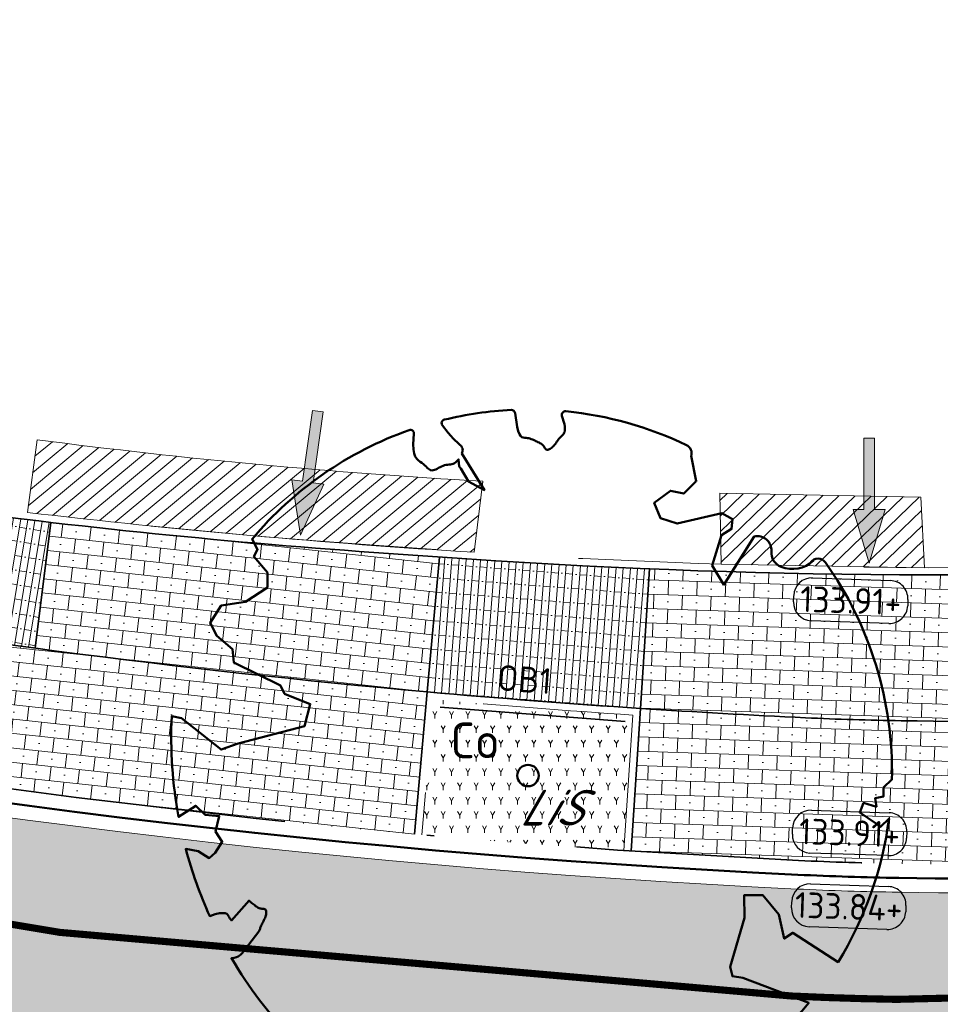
# Model space of a CAD drawing. Header units: metres. Extents: x 191748 to 192615, y 309710 to 310028.
# Tile 49 of 76: x 192129 to 192142, y 309808 to 309822. Entities that reach past the tile are written whole.
import ezdxf
from ezdxf.enums import TextEntityAlignment as Align

# ---------------------------------------------------------------- set-up
doc = ezdxf.new("R2010")
doc.units = ezdxf.units.M
for name, pattern in [('VH-GELEIDEBAND_50X200', [8, 4, -2, 0, -2]), ('VH-OPSLUITBAND-SO', [10, 4, -2, 2, -2]), ('VH-OPSLUITBAND_100X200', [16, 8, -2, 4, -2]), ('VW-1-1_STREEP', [2, 1, -1]), ('VW-11_STREEP', [2, 1, -1])]:
    doc.linetypes.add(name, pattern=pattern)
for name, color, linetype, lineweight, true_color in [('N-WE-GR-BEPLANTING_BODEMBEDEKKERS-A', 7, 'Continuous', 9, 0x478e2f), ('N-WE-GR-BEPLANTING_BODEMBEDEKKERS-T', 7, 'Continuous', 9, 0x224517), ('N-WE-GR-BOOM-T', 7, 'Continuous', 50, 0x224517), ('N-WE-VH-GESLOTENVERHARDING_ASFALT_COATING_ROOD-A', 7, 'Continuous', 9, 0xf2beba), ('N-WE-VW-MARKERING_LANGS_STREEP_11-G', 7, 'VW-11_STREEP', 13, 0xf7f7f7)]:
    doc.layers.add(name, color=color, linetype=linetype, lineweight=lineweight, true_color=true_color)
for name, color, linetype, lineweight in [('N-WE-GR-BOOM-S', 94, 'Continuous', 50), ('N-WE-GR-DOORWORTELBARE RUIMTE-G', 80, 'Continuous', 35), ('N-WE-VH-HERSTRATEN-A', 252, 'Continuous', 9), ('N-WE-VH-HERSTRATEN-G', 8, 'Continuous', 9), ('N-WE-VH-KANTLAAG 2 STREKS-G', 170, 'Continuous', 18), ('N-WE-VH-KANTOPSLUITING_GELEIDEBAND_70 200 VOORKANT-G', 2, 'Continuous', 50), ('N-WE-VH-KANTOPSLUITING_GELEIDEBAND_70 200-G', 6, 'VH-GELEIDEBAND_50X200', 35), ('N-WE-VH-KANTOPSLUITING_OPSLUITBAND_80X200 VOORKANT-G', 1, 'Continuous', 35), ('N-WE-VH-KANTOPSLUITING_OPSLUITBAND_80X200-G', 5, 'VH-OPSLUITBAND-SO', 18), ('N-WE-VH-KANTOPSLUITING_TEKST-T', 7, 'VH-OPSLUITBAND_100X200', 35), ('N-WE-VH-KANTVERHARDING-G', 5, 'Continuous', 35), ('N-WE-VH-OPENVERHARDING_STRAATBAKSTEEN_ROOD-A', 13, 'Continuous', 9), ('N-WE-VH-VERHARDING_ASFALT-A', 253, 'Continuous', 9), ('X-XX-AL-AANPIJLING_INRIT-S', 6, 'Continuous', 5), ('X-XX-AL-HOOGTELABEL-S', 7, 'Continuous', 25)]:
    doc.layers.add(name, color=color, linetype=linetype, lineweight=lineweight)
doc.styles.add('NLCS-ISO', font='NLCS-ISO.ttf')
doc.styles.add('NLCS-ISO-M200-T25', font='NLCS-ISO.ttf', dxfattribs={"height": 0.5})
pattern_1 = [(353.8720362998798, (192130.1888704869, 309812.9033419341), (0.02134987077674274, 0.1988571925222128), []), (83.87203629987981, (192130.5865848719, 309812.8606421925), (-0.3977143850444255, 0.04269974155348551), [0.2, -0.2]), (83.87203629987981, (192130.4090775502, 309813.0808492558), (-0.3977143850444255, 0.04269974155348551), [0.2, -0.2]), (353.8720362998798, (192130.3984026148, 309812.9814206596), (0.04269974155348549, 0.3977143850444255), [0, -0.4, 0, 0, 0]), (353.8720362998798, (192130.6186096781, 309813.1589279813), (0.04269974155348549, 0.3977143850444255), [0, -0.4, 0, 0, 0])]
pattern_2 = [(358.1007474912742, (192137.5425162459, 309810.1930210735), (0.006628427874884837, 0.1998901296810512), []), (88.10074749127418, (192137.9422965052, 309810.1797642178), (-0.3997802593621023, 0.0132568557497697), [0.2, -0.2]), (88.10074749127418, (192137.7490348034, 309810.3862827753), (-0.3997802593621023, 0.0132568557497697), [0.2, -0.2]), (358.1007474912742, (192137.7457205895, 309810.2863377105), (0.01325685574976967, 0.3997802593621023), [0, -0.4, 0, 0, 0]), (358.1007474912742, (192137.9522391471, 309810.4795994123), (0.01325685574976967, 0.3997802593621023), [0, -0.4, 0, 0, 0])]

# ---------------------------------------------------------------- blocks, each defined once
blk = doc.blocks.new('INRIT')
at = {"layer": 'X-XX-AL-AANPIJLING_INRIT-S'}
blk.add_hatch(color=254, dxfattribs=at).paths.add_polyline_path([(-1.75, 0.07499999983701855), (-1.750000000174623, -0.07499999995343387), (-0.75, -0.07500000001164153), (-0.75, -0.2250000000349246), (0, 0), (-0.75, 0.2250000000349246), (-0.75, 0.07500000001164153)])
at = {"layer": 'X-XX-AL-AANPIJLING_INRIT-S', "flags": 128}
blk.add_lwpolyline([(-1.75, 0.07499999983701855), (-1.750000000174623, -0.07499999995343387), (-0.75, -0.07500000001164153), (-0.75, -0.2250000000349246), (0, 0), (-0.75, 0.2250000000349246), (-0.75, 0.07500000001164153)], close=True, dxfattribs=at)
blk = doc.blocks.new('SGR-BOOM_05')
blk.add_lwpolyline([(0.4325246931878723, 4.711883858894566), (0.4412366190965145, 4.722067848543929), (0.4495406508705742, 4.730963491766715), (0.457499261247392, 4.738955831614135), (0.4651749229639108, 4.746429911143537), (0.4726301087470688, 4.753770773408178), (0.4799272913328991, 4.761363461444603), (0.4871289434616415, 4.769593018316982), (0.4942975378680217, 4.778844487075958), (0.5013792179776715, 4.78953650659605), (0.507854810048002, 4.802222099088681), (0.5130888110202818, 4.817487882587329), (0.5164457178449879, 4.835920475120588), (0.5172900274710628, 4.858106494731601), (0.5149862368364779, 4.884632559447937), (0.5088988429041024, 4.916085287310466), (0.4752610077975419, 5.034436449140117, -0.5293802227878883), (0.5290991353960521, 5.098767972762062, -0.08713876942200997), (2.218306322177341, 4.624671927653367, -0.3723405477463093), (2.284485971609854, 4.472597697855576), (2.353810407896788, 4.119139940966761), (2.180208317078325, 3.946086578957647), (1.99206671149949, 3.985480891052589), (1.766984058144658, 3.816663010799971), (1.853127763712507, 3.602310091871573), (2.086202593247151, 3.527331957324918), (2.711896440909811, 3.67116193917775), (2.864476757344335, 3.58686285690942), (2.849520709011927, 3.452573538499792), (2.706793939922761, 3.364669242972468), (2.577044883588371, 2.941253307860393), (2.743005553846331, 2.669806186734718), (3.167776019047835, 3.346672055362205, -0.5046405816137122), (3.406018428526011, 3.139734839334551, 0.3319483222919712), (3.543642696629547, 2.921146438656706, 0.282007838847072), (3.99290985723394, 3.003759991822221), (3.956968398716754, 2.985163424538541, -0.5121558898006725), (4.162740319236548, 2.983535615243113, -0.1607604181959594), (5.094490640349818, -0.05607239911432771), (4.977332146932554, -0.1690536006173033), (4.976312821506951, -0.2938416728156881), (4.8618704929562, -0.3148519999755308), (4.876229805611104, -0.4378637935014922), (4.698090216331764, -0.3805204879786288), (4.644143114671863, -0.5192137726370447), (4.863809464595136, -0.6652633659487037), (4.932503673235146, -0.7196641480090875), (5.053640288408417, -0.5992007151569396, -0.1063709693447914), (4.340554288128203, -2.610345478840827), (3.70529781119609, -2.2009414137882), (3.587571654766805, -2.281876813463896), (3.512459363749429, -1.944794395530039), (3.286149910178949, -1.67334727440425), (3.023546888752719, -1.675915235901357), (3.029665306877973, -1.990035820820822), (2.830389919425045, -2.677651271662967), (2.860626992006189, -2.808775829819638), (3.005150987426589, -2.829446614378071), (3.929857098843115, -3.182947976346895, -0.2362982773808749), (-0.2250862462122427, -5.013472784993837, 0.1596250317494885), (-0.3470448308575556, -4.770134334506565, 0.3508021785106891), (-0.3148115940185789, -4.527846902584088, -0.5046405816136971), (-0.6000098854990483, -4.392775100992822), (-0.530619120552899, -4.170222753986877), (-0.6474450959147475, -3.962362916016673), (-0.8016343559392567, -3.977834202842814), (-0.8248145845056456, -4.14384857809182), (-0.941790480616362, -4.211479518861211), (-1.080272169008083, -4.105602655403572), (-1.199847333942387, -3.474824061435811), (-1.291065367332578, -3.383747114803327), (-1.521968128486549, -3.390946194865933), (-1.586173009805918, -3.664879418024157), (-1.680264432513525, -3.694423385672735), (-1.769024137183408, -3.922911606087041), (-2.003269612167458, -3.79763926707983, 0.7335825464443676), (-1.917708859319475, -3.972704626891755, -0.8616245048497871), (-1.870123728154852, -4.127626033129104, 0.2799778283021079), (-2.04306959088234, -4.392508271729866), (-2.03586990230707, -4.402599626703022, -0.8270561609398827), (-2.207893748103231, -4.582742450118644, -0.1167741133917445), (-4.152188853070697, -2.556267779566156), (-4.114413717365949, -2.549202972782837), (-4.083543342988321, -2.540638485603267), (-4.058769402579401, -2.530881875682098), (-4.039283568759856, -2.520240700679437), (-4.02427751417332, -2.509022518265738), (-4.012942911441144, -2.497534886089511), (-4.004471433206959, -2.486085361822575), (-3.767567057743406, -2.183934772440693), (-3.762478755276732, -2.173394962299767), (-3.758320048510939, -2.163280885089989), (-3.754774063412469, -2.153365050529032), (-3.751523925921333, -2.143419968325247), (-3.748252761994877, -2.133218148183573), (-3.744643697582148, -2.12253209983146), (-3.740379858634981, -2.111134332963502), (-3.735144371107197, -2.09879735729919), (-3.7287288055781, -2.085363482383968), (-3.721358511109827, -2.070954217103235), (-3.713367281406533, -2.055760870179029), (-3.705088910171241, -2.03997475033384), (-3.696857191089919, -2.02378716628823), (-3.689005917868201, -2.007389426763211), (-3.681868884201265, -1.990972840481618), (-3.675779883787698, -1.974728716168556), (-3.671016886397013, -1.958854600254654), (-3.667634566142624, -1.943572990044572), (-3.665631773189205, -1.929112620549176), (-3.665007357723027, -1.915702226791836), (-3.665760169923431, -1.903570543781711), (-3.66788905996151, -1.892946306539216), (-3.671392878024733, -1.884058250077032), (-3.676270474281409, -1.877135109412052), (-3.682496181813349, -1.87228834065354), (-3.689946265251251, -1.869160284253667), (-3.698472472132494, -1.867276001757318), (-3.707926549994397, -1.86616055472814), (-3.718160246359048, -1.865339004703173), (-3.72902530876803, -1.864336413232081), (-3.740373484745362, -1.86267784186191), (-3.752056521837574, -1.859888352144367), (-3.763951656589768, -1.855601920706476), (-3.776038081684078, -1.849888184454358), (-3.788320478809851, -1.842925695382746), (-3.800803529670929, -1.834893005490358), (-3.813491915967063, -1.8259686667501), (-3.826390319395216, -1.816331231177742), (-3.839503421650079, -1.806159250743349), (-3.852835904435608, -1.795631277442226), (-3.866362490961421, -1.784873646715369), (-3.879938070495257, -1.773803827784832), (-3.893387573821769, -1.76228707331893), (-3.906535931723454, -1.750188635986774), (-4.149695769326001, -2.02842049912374), (-4.161716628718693, -2.014754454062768), (-4.172911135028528, -2.000102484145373), (-4.183104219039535, -1.984329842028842), (-4.192608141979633, -1.967625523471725), (-4.203684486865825, -1.951473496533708), (-4.219082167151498, -1.937681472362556), (-4.241550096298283, -1.928057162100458), (-4.273837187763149, -1.924408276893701), (-4.318692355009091, -1.928542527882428), (-4.378864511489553, -1.942267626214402), (-4.457102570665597, -1.96739128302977, -0.04099741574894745), (-4.791147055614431, -1.027236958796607), (-4.617442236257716, -1.057135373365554), (-4.462688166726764, -1.156360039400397), (-4.380222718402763, -1.081691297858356), (-4.281020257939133, -0.9269601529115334), (-4.376017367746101, -0.7817417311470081), (-4.322820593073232, -0.567248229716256), (-4.520005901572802, -0.551067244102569), (-4.652051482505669, -0.4231675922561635), (-4.89199676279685, -0.5800962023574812, -0.05814040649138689), (-4.988069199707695, 0.8291727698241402), (-4.851792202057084, 0.8021379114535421), (-4.298456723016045, 0.3639367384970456), (-4.059571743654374, 0.4468333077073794), (-3.128243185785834, 0.6926248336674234), (-3.048903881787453, 1.000164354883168), (-3.408870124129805, 1.143500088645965), (-3.464013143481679, 1.261371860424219), (-4.121257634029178, 1.583987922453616), (-4.135853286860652, 1.768685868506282), (-4.357977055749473, 1.956958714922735), (-4.448296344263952, 2.139788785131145), (-4.296559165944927, 2.378269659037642), (-3.957550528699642, 2.431343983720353), (-3.649608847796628, 2.632691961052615), (-3.646147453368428, 2.840191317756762), (-3.838176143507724, 3.066466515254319), (-3.787176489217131, 3.162116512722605), (-3.863200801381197, 3.31009734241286, -0.1342797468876), (-1.664191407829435, 4.834836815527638, -0.5417265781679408), (-1.596738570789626, 4.783170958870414), (-1.607648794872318, 4.639467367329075), (-1.605334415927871, 4.564777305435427), (-1.595180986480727, 4.507652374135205), (-1.578905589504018, 4.464963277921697), (-1.558225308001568, 4.433580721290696), (-1.534857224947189, 4.41037540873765), (-1.510518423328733, 4.392218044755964), (-1.486925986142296, 4.375979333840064), (-1.465438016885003, 4.359178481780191), (-1.44597670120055, 4.341928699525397), (-1.428105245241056, 4.324991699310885), (-1.411386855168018, 4.3091291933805), (-1.395384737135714, 4.295102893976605), (-1.379662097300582, 4.283674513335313), (-1.3637821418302, 4.275605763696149), (-1.347308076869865, 4.271658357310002), (-1.329896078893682, 4.272312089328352), (-1.3115742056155, 4.276919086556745), (-1.292463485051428, 4.284549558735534), (-1.272684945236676, 4.294273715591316), (-1.25235961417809, 4.305161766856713), (-1.231608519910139, 4.316283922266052), (-1.210552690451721, 4.326710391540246), (-1.189313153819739, 4.335511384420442), (-1.168017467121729, 4.342023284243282), (-1.146819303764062, 4.346647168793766), (-1.125878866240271, 4.350050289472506), (-1.105356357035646, 4.352899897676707), (-1.085411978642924, 4.355863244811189), (-1.066205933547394, 4.359607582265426), (-1.047898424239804, 4.364800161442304), (-1.030649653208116, 4.372108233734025), (-1.014588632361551, 4.38201337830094), (-0.9997196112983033, 4.394254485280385), (-0.9860156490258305, 4.40838477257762), (-0.9734498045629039, 4.423957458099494), (-0.9628477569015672, 4.324096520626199), (-0.940279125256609, 4.298315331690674), (-0.8338833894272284, 4.117847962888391), (-0.6106941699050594, 3.995871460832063), (-0.9268198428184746, 4.507921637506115), (-0.9210099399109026, 4.523481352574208), (-0.9169947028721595, 4.538581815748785), (-0.9151697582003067, 4.553389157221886), (-0.9159307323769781, 4.56806950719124), (-0.9196732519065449, 4.58278899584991), (-0.9267929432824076, 4.59771375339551), (-0.9376854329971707, 4.613009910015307), (-0.9526429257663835, 4.628990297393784), (-0.9715439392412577, 4.64655455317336), (-0.9941635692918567, 4.666749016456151), (-1.020276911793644, 4.690620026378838), (-1.049659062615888, 4.719213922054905), (-1.082085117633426, 4.753577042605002), (-1.117330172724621, 4.794755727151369), (-1.199269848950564, 4.900951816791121, -0.5431042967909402), (-1.17106461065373, 4.981224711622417, -0.04676559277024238), (-0.234242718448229, 5.117425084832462, -0.3851675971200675), (-0.1815216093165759, 5.074406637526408), (-0.1522898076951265, 4.88240583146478), (-0.1377666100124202, 4.822421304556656), (-0.1214819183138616, 4.780422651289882), (-0.1038292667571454, 4.753143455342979), (-0.08520218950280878, 4.737317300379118), (-0.06599422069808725, 4.729677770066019), (-0.04659889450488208, 4.72695844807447), (-0.02740974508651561, 4.725892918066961), (-0.008747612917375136, 4.723795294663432), (0.009357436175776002, 4.720301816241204), (0.02694803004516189, 4.715629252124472), (0.04406679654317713, 4.709994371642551), (0.06075636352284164, 4.703613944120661), (0.07705935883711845, 4.696704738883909), (0.09301841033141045, 4.68948352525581), (0.1086761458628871, 4.682167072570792), (0.1240417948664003, 4.674922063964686), (0.138990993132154, 4.66771483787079), (0.1533659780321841, 4.660461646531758), (0.1670089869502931, 4.653078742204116), (0.1797622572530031, 4.645482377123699), (0.1914680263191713, 4.637588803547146), (0.2019685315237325, 4.629314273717), (0.211106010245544, 4.620575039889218), (0.2188088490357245, 4.611358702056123), (0.2253500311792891, 4.601938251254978), (0.2310886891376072, 4.59265802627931), (0.236383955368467, 4.583862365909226), (0.2415949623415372, 4.575895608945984), (0.2470808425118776, 4.56910209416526), (0.2532007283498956, 4.563826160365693), (0.2603137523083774, 4.560412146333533), (0.2686849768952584, 4.559130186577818), (0.2782031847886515, 4.55995359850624), (0.2886630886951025, 4.562781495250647), (0.2998594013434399, 4.567512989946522), (0.31158683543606, 4.574047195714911), (0.3236401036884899, 4.582283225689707), (0.3358139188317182, 4.592120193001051), (0.3479029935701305, 4.603457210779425), (0.3597324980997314, 4.616146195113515), (0.3712494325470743, 4.629850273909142), (0.382431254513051, 4.644185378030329), (0.393255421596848, 4.658767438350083), (0.4036993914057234, 4.673212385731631), (0.4137406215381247, 4.687136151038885), (0.4233565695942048, 4.700154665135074)], format="xyb", close=True)
blk.add_circle((0, 0), 0.15)
blk = doc.blocks.new('TEKST OB')
at = {"layer": 'N-WE-VH-KANTOPSLUITING_TEKST-T', "style": 'NLCS-ISO'}
blk.add_attdef('TEKST_OPSLUITBANDEN', text='', height=0.36, rotation=0.340705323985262, dxfattribs=at).set_placement((0, 0), align=Align.BOTTOM_CENTER)
blk = doc.blocks.new('SAL-HOOGTE-WEGPEIL-200-SO')
for p, q in [((-0.5450000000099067, 0.3024999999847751), (0.5450000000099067, 0.3024999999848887)), ((-0.8000000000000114, -0.04250000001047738), (-0.8000000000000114, 0.04250000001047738)), ((0.8000000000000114, 0.04749999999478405), (0.8000000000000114, -0.04250000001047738)), ((0.5449999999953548, -0.297500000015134), (-0.5449999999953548, -0.297500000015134))]:
    blk.add_line(p, q)
for centre, radius, start, end in [((-0.5450000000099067, 0.04749999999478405), 0.2549999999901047, 90.00000000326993, 180.0000000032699), ((0.5450000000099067, 0.04749999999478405), 0.2549999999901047, 359.9999999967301, 89.99999999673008), ((-0.5449999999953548, -0.04250000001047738), 0.2550000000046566, 180, 270), ((0.5449999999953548, -0.04250000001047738), 0.2550000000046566, 270, 0)]:
    blk.add_arc(centre, radius, start, end)
at = {"style": 'NLCS-ISO'}
blk.add_attdef('HOOGTE', text='', height=0.36, dxfattribs=at).set_placement((0, 0.002499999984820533), align=Align.MIDDLE_CENTER)

msp = doc.modelspace()

# ---------------------------------------------------------------- hatches: boundary and pattern name
at = {"layer": 'N-WE-GR-BEPLANTING_BODEMBEDEKKERS-A'}
h = msp.add_hatch(dxfattribs=at)
h.set_pattern_fill('AGR-BEPLANTING_SOORT_01', color=256, scale=0.04, pattern_type=2)
h.set_pattern_definition([(59.99999999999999, (192137.5673394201, 309812.095528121), (-0.1154700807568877, 0.1999999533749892), [0.05773519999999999, -0.1732052]), (120, (192137.5673394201, 309812.095528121), (-0.2309400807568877, -4.662501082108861e-08), [0.05773519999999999, -0.1732052]), (270, (192137.5673394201, 309812.095528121), (0.11547, -0.2), [0.05, -0.35])])
edge = h.paths.add_edge_path()
edge.add_arc((192146.0156779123, 309939.1148795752), 129.2000002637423, 264.9359467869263, 266.1953973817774)
edge.add_line((192137.4427340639, 309810.1996178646), (192137.5673471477, 309812.0956456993))
edge.add_arc((192145.935271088, 309938.1468979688), 126.3286996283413, 264.9341872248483, 266.20198713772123, ccw=False)
edge.add_line((192134.7804515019, 309812.3116471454), (192134.6112748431, 309810.4191933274))
at = {"layer": 'N-WE-VH-GESLOTENVERHARDING_ASFALT_COATING_ROOD-A'}
h = msp.add_hatch(color=256, dxfattribs=at)
h.dxf.hatch_style = 1
edge = h.paths.add_edge_path()
edge.add_line((192051.0774653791, 309808.4195765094), (192057.0811257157, 309758.80851348))
edge.add_line((192057.0811257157, 309758.80851348), (192058.565283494, 309759.0298562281))
edge.add_line((192058.565283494, 309759.0298562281), (192052.5561329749, 309808.6862872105))
edge.add_arc((192068.7381378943, 309810.6445452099), 16.30006311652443, 172.7372160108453, 186.9000706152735, ccw=False)
edge.add_arc((192042.9464646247, 309813.9315084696), 9.700216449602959, 352.7372160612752, 353.558672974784)
edge.add_arc((192068.7432477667, 309810.638999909), 16.30746508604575, 122.85393825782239, 172.2315393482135, ccw=False)
edge.add_arc((192069.4176080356, 309809.2144069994), 17.87123448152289, 94.68040749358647, 122.19239038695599, ccw=False)
edge.add_arc((192068.8067794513, 309807.0628131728), 19.9812120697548, 86.85571442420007, 92.43069995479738, ccw=False)
edge.add_arc((192068.7245158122, 309810.7565854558), 16.30000000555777, 69.28399104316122, 85.85476106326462, ccw=False)
edge.add_line((192074.490415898, 309826.0027127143), (192099.6408618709, 309816.4911196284))
edge.add_arc((192146.0156778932, 309939.1148793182), 131.1000000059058, 249.283991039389, 267.28769582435)
edge.add_line((192139.8119000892, 309808.1617459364), (192141.2483762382, 309808.1163962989))
edge.add_arc((192142.7684526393, 309904.2043735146), 96.09999998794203, 269.0936774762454, 300.0344611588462)
edge.add_line((192190.8685005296, 309821.0082474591), (192194.5697765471, 309823.0909068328))
edge.add_line((192194.5697765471, 309823.0909068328), (192208.7230190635, 309831.2756147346))
edge.add_arc((192084.1208555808, 310046.7414149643), 248.9000004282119, 300.0404543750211, 303.1284289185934)
edge.add_arc((192208.2896435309, 309856.4733086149), 21.6999999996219, 303.1284289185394, 319.3354496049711)
edge.add_line((192224.7499105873, 309842.332954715), (192225.6489243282, 309843.3794636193))
edge.add_arc((192239.5301633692, 309831.4546490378), 18.30000000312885, 125.1354368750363, 139.3354496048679, ccw=False)
edge.add_line((192228.9983091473, 309846.420277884), (192235.1600518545, 309850.7565190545))
edge.add_line((192235.1600518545, 309850.7565190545), (192236.4865745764, 309851.7701852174))
edge.add_arc((192229.1268201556, 309861.0166983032), 11.81795199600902, 308.5180067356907, 324.8070539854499)
edge.add_line((192238.7846379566, 309854.205637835), (192239.3306963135, 309854.9545798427))
edge.add_arc((192239.7560225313, 309855.1015410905), 0.4499999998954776, 142.4942655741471, 199.0613597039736, ccw=False)
edge.add_arc((192266.6089706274, 309834.4922791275), 34.30000000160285, 127.17003413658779, 142.4942657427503, ccw=False)
edge.add_line((192245.8855127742, 309861.8240974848), (192247.0046765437, 309862.637645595))
edge.add_line((192247.0046765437, 309862.637645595), (192247.8553785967, 309863.2301912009))
edge.add_line((192247.8553785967, 309863.2301912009), (192254.0557285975, 309867.5489654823))
edge.add_line((192254.0557285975, 309867.5489654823), (192254.1700393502, 309867.3848525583))
edge.add_line((192254.1700393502, 309867.3848525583), (192255.7091075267, 309868.45687076))
edge.add_line((192255.7091075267, 309868.45687076), (192254.566, 309870.098))
edge.add_line((192254.566, 309870.098), (192247.4733388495, 309865.1572808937))
edge.add_line((192247.4733388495, 309865.1572808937), (192247.5874540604, 309864.9934487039))
edge.add_line((192247.5874540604, 309864.9934487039), (192246.0901905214, 309863.9505489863))
edge.add_arc((192266.6089706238, 309834.4922791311), 35.89999999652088, 124.8586456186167, 145.9195530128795)
edge.add_arc((192228.4265712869, 309860.3247079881), 10.20000000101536, 305.13543687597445, 325.91955301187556, ccw=False)
edge.add_line((192234.2967851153, 309851.9832099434), (192228.1350424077, 309847.6469687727))
edge.add_arc((192239.5301633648, 309831.4546490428), 19.79999999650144, 125.1354368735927, 139.3354496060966)
edge.add_line((192224.51111785, 309844.3569074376), (192223.6121041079, 309843.3103985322))
edge.add_arc((192208.2896435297, 309856.473308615), 20.20000000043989, 303.128428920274, 319.33544960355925, ccw=False)
edge.add_arc((192084.1208557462, 310046.741414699), 247.4000001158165, 300.0404543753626, 303.12842892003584, ccw=False)
edge.add_line((192207.9721020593, 309832.5741229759), (192193.8265035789, 309824.3938355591))
edge.add_line((192193.8265035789, 309824.3938355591), (192190.1252659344, 309822.3111977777))
edge.add_arc((192142.768452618, 309904.2043735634), 94.6000000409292, 295.4844754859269, 300.0397409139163, ccw=False)
edge.add_line((192183.4716656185, 309818.8087737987), (192183.0189620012, 309818.594464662))
edge.add_arc((192142.7684526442, 309904.204373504), 94.59999997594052, 287.2480245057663, 295.1811174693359, ccw=False)
edge.add_line((192170.8181706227, 309813.8585196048), (192159.1426590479, 309811.0322459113))
edge.add_arc((192142.7684526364, 309904.2043735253), 94.59999999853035, 269.0985400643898, 279.96746087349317, ccw=False)
edge.add_arc((192141.9846298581, 309854.2105175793), 44.60000006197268, 267.27836996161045, 269.0949207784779, ccw=False)
edge.add_arc((192146.0156777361, 309939.1148793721), 129.6000000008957, 249.28399111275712, 267.2806065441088, ccw=False)
edge.add_line((192100.1714661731, 309817.8941374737), (192075.0210202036, 309827.4057305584))
edge.add_arc((192068.7245158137, 309810.7565854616), 17.7999999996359, 69.28399102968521, 123.0926038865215)
edge.add_arc((192054.5286765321, 309832.5391047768), 8.200000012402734, 292.5779463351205, 303.0926038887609, ccw=False)
edge.add_arc((192068.7245154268, 309810.756585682), 17.99999958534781, 127.8612765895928, 168.1940758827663)
edge.add_arc((192042.9203814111, 309813.9419657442), 8.200000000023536, -7.0372807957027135, 3.4774068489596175, ccw=False)
edge.add_arc((192068.7245158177, 309810.7565854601), 17.80000000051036, 172.9627625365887, 187.543856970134)
edge.add_line((192051.0785808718, 309808.4197115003), (192051.0774653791, 309808.4195765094))
h = msp.add_hatch(color=256, dxfattribs=at)
h.dxf.hatch_style = 1
edge = h.paths.add_edge_path()
edge.add_arc((192244.0243701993, 309849.036280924), 0.4499999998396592, 230.4225353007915, 287.348414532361)
edge.add_arc((192233.6897319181, 309881.2700922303), 34.30000000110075, 287.7710036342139, 307.1700341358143)
edge.add_arc((192233.689733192, 309881.2700932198), 34.30000001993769, 307.1700314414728, 315.9919136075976)
edge.add_arc((192266.8487255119, 309849.2436790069), 11.80000000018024, 120.7354877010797, 136.0055259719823, ccw=False)
edge.add_line((192260.818035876, 309859.3862024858), (192261.6775717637, 309859.8972778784))
edge.add_line((192261.6775717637, 309859.8972778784), (192261.5753566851, 309860.0691850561))
edge.add_line((192261.5753566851, 309860.0691850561), (192270.857, 309865.588))
edge.add_line((192270.857, 309865.588), (192271.6236130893, 309864.2986961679))
edge.add_line((192271.6236130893, 309864.2986961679), (192262.9461587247, 309859.139128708))
edge.add_arc((192268.0569126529, 309850.5437698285), 9.99999999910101, 120.7354877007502, 138.2013745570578)
edge.add_arc((192233.6897319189, 309881.2700922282), 36.09999999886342, 289.36379946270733, 318.2013745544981, ccw=False)
edge.add_line((192245.6592327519, 309847.2121849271), (192245.5955394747, 309847.401771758))
edge.add_line((192245.5955394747, 309847.401771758), (192244.6476053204, 309847.083305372))
edge.add_arc((192233.6839772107, 309881.2912425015), 35.92191676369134, 284.36949514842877, 287.7706307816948, ccw=False)
edge.add_arc((192245.1302455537, 309836.6122301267), 10.19999999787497, 104.3694951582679, 123.9399972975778)
edge.add_arc((192258.1392042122, 309817.2820200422), 33.50000058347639, 123.9399973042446, 125.1354368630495)
edge.add_line((192238.8595800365, 309844.6781170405), (192233.0580172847, 309840.5953475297))
edge.add_arc((192221.6628963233, 309856.7876672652), 19.80000000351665, 291.26296266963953, 305.13543687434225, ccw=False)
edge.add_line((192228.8433443, 309838.3355354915), (192227.0587217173, 309837.6410688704))
edge.add_arc((192234.3842292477, 309818.8161667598), 20.20000000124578, 111.2629626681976, 123.3955080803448)
edge.add_line((192223.2658404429, 309835.6809653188), (192220.6846251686, 309834.0017217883))
edge.add_line((192220.6846251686, 309834.0017217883), (192219.8426701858, 309833.4635931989))
edge.add_arc((192084.1208556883, 310046.7414148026), 252.8000002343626, 300.0404543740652, 302.4711089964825, ccw=False)
edge.add_line((192210.6754033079, 309827.8994933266), (192196.5308240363, 309819.7197953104))
edge.add_line((192196.5308240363, 309819.7197953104), (192192.8295869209, 309817.6371578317))
edge.add_arc((192142.7684716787, 309904.204339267), 99.99996080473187, 298.6623529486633, 300.0404547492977, ccw=False)
edge.add_line((192190.7331580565, 309816.4582224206), (192190.6371805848, 309816.633802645))
edge.add_arc((192142.7686785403, 309904.2026409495), 99.79827117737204, 269.1016171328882, 298.6627164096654, ccw=False)
edge.add_arc((192141.984624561, 309854.2105173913), 49.79999962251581, 267.28177641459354, 269.1017624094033, ccw=False)
edge.add_arc((192146.0156778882, 309939.1148792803), 134.7999999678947, 262.0982203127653, 267.28177642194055, ccw=False)
edge.add_line((192127.4840057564, 309805.5947792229), (192126.5002487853, 309805.7350156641))
edge.add_line((192126.5002487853, 309805.7350156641), (192113.7508740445, 309808.2331677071))
edge.add_arc((192146.0156775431, 309939.1148779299), 134.7999985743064, 255.7287576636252, 256.15163443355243, ccw=False)
edge.add_arc((192146.0156779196, 309939.1148793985), 134.8000000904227, 249.2839910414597, 255.72875766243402, ccw=False)
edge.add_line((192098.3320379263, 309813.0303422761), (192078.8062263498, 309820.4147669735))
edge.add_line((192078.8062263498, 309820.4147669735), (192078.2031537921, 309820.6428416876))
edge.add_arc((192072.6848690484, 309806.0514560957), 15.60000000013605, 69.28399103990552, 186.6211746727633)
edge.add_line((192057.1889176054, 309804.2527096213), (192058.1706189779, 309795.7954884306))
edge.add_line((192058.1706189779, 309795.7954884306), (192059.8562187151, 309781.2742804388))
edge.add_arc((192556.7199951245, 309838.9494718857), 500.2000000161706, 186.6211746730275, 188.2193609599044)
edge.add_line((192061.6580603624, 309767.43918755), (192062.8420816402, 309759.6676848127))
edge.add_line((192062.8420816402, 309759.6676848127), (192061.298320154, 309759.4374529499))
edge.add_line((192061.298320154, 309759.4374529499), (192060.1734683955, 309767.2247424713))
edge.add_arc((192556.7199952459, 309838.9494719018), 501.7000001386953, 186.6211746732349, 188.2193609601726, ccw=False)
edge.add_line((192058.3662233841, 309781.1013240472), (192056.6806236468, 309795.6225320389))
edge.add_line((192056.6806236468, 309795.6225320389), (192055.6989222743, 309804.0797532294))
edge.add_arc((192072.6848690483, 309806.0514560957), 17.10000000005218, 69.28399104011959, 186.6211746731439, ccw=False)
edge.add_line((192078.7337580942, 309822.0458595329), (192079.3368306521, 309821.8177848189))
edge.add_line((192079.3368306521, 309821.8177848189), (192080.1912720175, 309821.4946454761))
edge.add_line((192080.1912720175, 309821.4946454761), (192098.8626422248, 309814.4333601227))
edge.add_arc((192146.015677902, 309939.1148793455), 133.3000000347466, 249.2839910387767, 256.1356227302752)
edge.add_arc((192146.0156779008, 309939.1148793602), 133.3000000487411, 256.1356227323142, 261.6913552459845)
edge.add_arc((192146.0156778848, 309939.1148792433), 133.2999999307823, 261.6913552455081, 267.2817764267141)
edge.add_arc((192141.9846245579, 309854.2105172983), 48.29999952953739, 267.2817764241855, 269.1017624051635)
edge.add_arc((192142.7684526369, 309904.2043734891), 98.299999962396, 269.1017624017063, 300.0462624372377)
edge.add_line((192191.9871735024, 309819.113789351), (192195.6884480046, 309821.1964478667))
edge.add_line((192195.6884480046, 309821.1964478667), (192209.8243640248, 309829.3711359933))
edge.add_arc((192084.1208557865, 310046.7414146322), 251.1000000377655, 300.0404543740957, 303.1985352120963)
edge.add_arc((192233.4902673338, 309818.468291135), 21.69999999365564, 111.2629626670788, 123.19853521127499, ccw=False)
edge.add_line((192225.6207864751, 309838.6910820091), (192228.2993709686, 309839.7334242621))
edge.add_arc((192221.6628963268, 309856.7876672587), 18.29999999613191, 291.2629626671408, 305.1354368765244)
edge.add_line((192232.1947505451, 309841.8220384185), (192237.9963133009, 309845.904807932))
edge.add_arc((192258.1392035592, 309817.2820209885), 34.99999943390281, 123.93999727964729, 125.1354368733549, ccw=False)
edge.add_line((192238.5978501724, 309846.3188160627), (192239.7848766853, 309847.0833405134))
edge.add_arc((192246.077788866, 309836.8657450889), 11.99999999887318, 105.5881973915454, 121.62848938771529, ccw=False)
edge.add_line((192242.8531319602, 309848.4243603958), (192243.7376658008, 309848.6894371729))
at = {"layer": 'N-WE-VH-HERSTRATEN-A'}
h = msp.add_hatch(dxfattribs=at)
h.set_pattern_fill('ANSI31', color=256, scale=0.05)
h.set_pattern_definition([(39.68282303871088, (192129.2254576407, 309815.9493241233), (-0.1013677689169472, 0.1221725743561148), [])])
edge = h.paths.add_edge_path()
edge.add_arc((192142.1906729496, 309926.504134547), 112.339196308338, 263.30351316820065, 266.50683759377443, ccw=False)
edge.add_line((192129.0908173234, 309814.9313385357), (192129.2254576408, 309815.9493241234))
edge.add_arc((192140.2201895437, 309900.2605040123), 85.02505033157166, 262.5701813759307, 266.7954647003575)
edge.add_line((192135.4672435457, 309815.3684037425), (192135.3459105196, 309814.3736558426))
h = msp.add_hatch(dxfattribs=at)
h.set_pattern_fill('ANSI31', color=256, scale=0.05, angle=-27.13394510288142)
h.set_pattern_definition([(44.05423500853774, (192137.6530134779, 309814.2243948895), (-0.1103850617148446, 0.1140907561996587), [])])
h.paths.add_polyline_path([(192138.782676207, 309815.1991764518), (192141.6, 309815.1469999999), (192141.6524272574, 309814.1583717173), (192138.8014091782, 309814.2054369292)])
at = {"layer": 'N-WE-VH-OPENVERHARDING_STRAATBAKSTEEN_ROOD-A'}
h = msp.add_hatch(dxfattribs=at)
h.set_pattern_fill('AVH-SBS_WAALFORMAAT_HALFST', color=256, scale=2, angle=90, pattern_type=2)
h.set_pattern_definition([(80.64690887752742, (192120.5284873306, 309814.4944832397), (-0.09867055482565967, 0.01625181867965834), []), (170.6469088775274, (192120.5934946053, 309814.889165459), (-0.06500727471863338, -0.3946822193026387), [0.1, -0.1]), (170.6469088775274, (192120.4623204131, 309814.708076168), (-0.06500727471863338, -0.3946822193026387), [0.1, -0.1]), (80.64690887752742, (192120.5116556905, 309814.6999502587), (-0.1973411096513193, 0.03250363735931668), [0, -0.4, 0, 0, 0]), (80.64690887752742, (192120.4454887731, 309814.913543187), (-0.1973411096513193, 0.03250363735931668), [0, -0.4, 0, 0, 0])])
edge = h.paths.add_edge_path()
edge.add_line((192129.1994512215, 309813.0313573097), (192129.420221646, 309814.7919002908))
edge.add_arc((192140.9440276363, 309914.2263605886), 100.0999999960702, 258.48226305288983, 263.3892840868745, ccw=False)
edge.add_arc((192146.0156781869, 309939.1148793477), 125.500000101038, 258.4413452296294, 258.482263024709, ccw=False)
edge.add_line((192120.8691180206, 309816.160007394), (192120.5284873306, 309814.4944832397))
edge.add_arc((192146.0156778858, 309939.1148792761), 127.1999999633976, 258.4413453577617, 262.4030838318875)
h = msp.add_hatch(dxfattribs=at)
h.set_pattern_fill('AVH-SBS_KEIFORMAAT_HALFST', color=256, scale=2, pattern_type=2)
h.set_pattern_definition(pattern_1)
edge = h.paths.add_edge_path()
edge.add_line((192134.6897492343, 309812.4201148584), (192134.8584535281, 309814.3072846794))
edge.add_line((192134.8584535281, 309814.3072846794), (192133.9409552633, 309814.3716312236))
edge.add_arc((192140.9440276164, 309914.2263603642), 100.0999997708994, 263.3892840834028, 265.98826642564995, ccw=False)
edge.add_line((192129.4202216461, 309814.7919002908), (192129.1994512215, 309813.0313573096))
edge.add_arc((192146.0156778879, 309939.1148793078), 127.1999999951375, 262.4030838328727, 264.8916002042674)
h = msp.add_hatch(dxfattribs=at)
h.set_pattern_fill('AVH-SBS_WAALFORMAAT_HALFST', color=256, scale=2, angle=90, pattern_type=2)
h.set_pattern_definition([(85.56567208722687, (192134.6897492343, 309812.4201148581), (-0.09970066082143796, 0.007731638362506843), []), (175.5656720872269, (192134.7206757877, 309812.8189175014), (-0.0309265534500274, -0.3988026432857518), [0.1, -0.1]), (175.5656720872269, (192134.6055118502, 309812.6272478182), (-0.0309265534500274, -0.3988026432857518), [0.1, -0.1]), (85.56567208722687, (192134.6553621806, 309812.623381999), (-0.1994013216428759, 0.01546327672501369), [0, -0.4, 0, 0, 0]), (85.56567208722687, (192134.5711247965, 309812.8305149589), (-0.1994013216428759, 0.01546327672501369), [0, -0.4, 0, 0, 0])])
edge = h.paths.add_edge_path()
edge.add_arc((192146.0156778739, 309939.1148790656), 127.1999997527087, 264.8916002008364, 266.239743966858)
edge.add_line((192137.6736797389, 309812.1887154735), (192137.8019251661, 309814.1400105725))
edge.add_arc((192149.2489423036, 310060.3939365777), 246.5198374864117, 266.6739256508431, 267.3385440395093, ccw=False)
edge.add_arc((192160.0050136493, 309937.2621564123), 125.4999998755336, 258.4413452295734, 258.4822630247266, ccw=False)
edge.add_line((192134.8584535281, 309814.3072846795), (192134.6897492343, 309812.4201148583))
h = msp.add_hatch(dxfattribs=at)
h.set_pattern_fill('AVH-SBS_KEIFORMAAT_HALFST', color=256, scale=2, pattern_type=2)
h.set_pattern_definition(pattern_2)
edge = h.paths.add_edge_path()
edge.add_line((192137.8020206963, 309814.1414640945), (192137.6736797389, 309812.1887154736))
edge.add_arc((192146.0156778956, 309939.1148793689), 127.200000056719, 266.2397439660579, 267.2817764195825)
edge.add_arc((192141.9846245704, 309854.2105177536), 42.19999998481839, 267.2817764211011, 269.1017624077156)
edge.add_arc((192142.7684526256, 309904.2043720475), 92.1999985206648, 269.1017623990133, 269.6439414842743)
edge.add_line((192142.1954892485, 309812.0061538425), (192142.2082456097, 309814.0588396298))
edge.add_arc((192141.847552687, 309912.3533131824), 98.29513533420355, 267.64121187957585, 270.2102467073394, ccw=False)
h = msp.add_hatch(dxfattribs=at)
h.set_pattern_fill('AVH-SBS_KEIFORMAAT_HALFST', color=256, scale=2, pattern_type=2)
h.set_pattern_definition(pattern_1)
edge = h.paths.add_edge_path()
edge.add_arc((192146.0156778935, 309939.1148793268), 129.2000000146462, 261.9982557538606, 264.8916002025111)
edge.add_line((192134.5116685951, 309810.4280588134), (192134.6897492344, 309812.4201148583))
edge.add_arc((192146.0156778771, 309939.1148791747), 127.1999998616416, 261.9982557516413, 264.89160020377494, ccw=False)
edge.add_line((192128.3090248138, 309813.1533199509), (192128.0306183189, 309811.1727922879))
h = msp.add_hatch(dxfattribs=at)
h.set_pattern_fill('AVH-SBS_KEIFORMAAT_HALFST', color=256, scale=2, pattern_type=2)
h.set_pattern_definition(pattern_2)
edge = h.paths.add_edge_path()
edge.add_arc((192146.0156778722, 309939.1148790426), 129.1999997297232, 266.2397439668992, 267.2817764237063)
edge.add_arc((192141.9846245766, 309854.2105178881), 44.20000011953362, 267.281776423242, 269.1017624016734)
edge.add_arc((192142.7684526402, 309904.2043738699), 94.20000034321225, 269.1017624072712, 270.7000994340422)
edge.add_line((192143.9194575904, 309810.0114057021), (192143.8950201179, 309812.0112563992))
edge.add_arc((192142.7684526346, 309904.2043730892), 92.19999956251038, 269.1017624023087, 270.7000994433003, ccw=False)
edge.add_arc((192141.9846245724, 309854.2105177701), 42.20000000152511, 267.2817764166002, 269.10176240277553, ccw=False)
edge.add_arc((192146.0156778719, 309939.1148789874), 127.1999996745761, 266.23974396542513, 267.28177642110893, ccw=False)
edge.add_line((192137.6736797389, 309812.1887154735), (192137.5425162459, 309810.1930210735))
at = {"layer": 'N-WE-VH-VERHARDING_ASFALT-A'}
h = msp.add_hatch(color=256, dxfattribs=at)
h.dxf.hatch_style = 1
h.paths.add_polyline_path([(192191.9785476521, 309819.1088005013), (192195.6797847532, 309821.1914379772), (192194.5784397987, 309823.0959167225), (192190.8772026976, 309821.0132792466, -0.03490403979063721), (192178.8370026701, 309815.129855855, -0.1004413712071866), (192141.2619351, 309808.1161827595, -0.007941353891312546), (192139.7983709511, 309808.1623875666, -0.07869198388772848), (192099.6408618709, 309816.4911196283), (192081.174571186, 309823.474846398), (192080.9566771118, 309823.5572512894), (192080.1856861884, 309821.4967579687), (192095.3530855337, 309815.7606318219), (192098.8626422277, 309814.4333601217, 0.0786919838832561), (192139.6940378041, 309805.964862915, 0.007941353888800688), (192141.2274466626, 309805.9164531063, 0.01917379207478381), (192148.761875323, 309806.0872553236, 0.1163447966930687)])

# ---------------------------------------------------------------- linework, layer by layer
at = {"layer": 'N-WE-GR-DOORWORTELBARE RUIMTE-G'}
msp.add_lwpolyline([(192134.8712544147, 309812.2043052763), (192137.4610732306, 309812.0034686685)], dxfattribs=at)
at = {"layer": 'N-WE-VH-HERSTRATEN-G'}
msp.add_lwpolyline([(192135.3459105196, 309814.3736558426, -0.01397804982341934), (192129.0908173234, 309814.9313385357), (192129.2254576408, 309815.9493241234, 0.01843836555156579), (192135.4672435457, 309815.3684037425)], format="xyb", close=True, dxfattribs=at)
msp.add_lwpolyline([(192138.782676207, 309815.1991764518), (192141.6, 309815.1469999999), (192141.6524272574, 309814.1583717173), (192138.8014091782, 309814.2054369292)], close=True, dxfattribs=at)
at = {"layer": 'N-WE-VH-KANTLAAG 2 STREKS-G'}
msp.add_lwpolyline([(192100.1714661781, 309817.8941374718, 0.07869198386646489), (192139.8695071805, 309809.6606998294, 0.007941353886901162), (192141.2854499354, 309809.6159984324, 0.04744610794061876), (192159.142659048, 309811.0322459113), (192170.8181706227, 309813.8585196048, 0.02093068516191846), (192178.2740180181, 309816.5201969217, 0.01368787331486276), (192183.018961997, 309818.5944646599), (192183.4716656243, 309818.8087738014, 0.01987871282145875), (192190.1252659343, 309822.3111977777), (192193.8265035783, 309824.3938355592), (192207.9721020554, 309832.5741229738, 0.01347464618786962), (192219.3292980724, 309839.5568660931, 0.07083458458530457), (192223.6121041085, 309843.310398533), (192224.5111178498, 309844.3569074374, -0.06203865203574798), (192228.1350424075, 309847.6469687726), (192234.2967851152, 309851.9832099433, 0.09093724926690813), (192236.8747377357, 309854.6090729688, -0.09215510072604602), (192246.0901905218, 309863.9505489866), (192247.5874540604, 309864.9934487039), (192247.4731433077, 309865.1575616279)], format="xyb", dxfattribs=at)
at = {"layer": 'N-WE-VH-KANTOPSLUITING_GELEIDEBAND_70 200 VOORKANT-G'}
msp.add_lwpolyline([(192066.7888912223, 309828.6522094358, -0.1178677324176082), (192075.0917674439, 309827.5927996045), (192081.7759227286, 309825.0649332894), (192100.2422134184, 309818.0812065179, 0.07869198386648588), (192139.8789920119, 309809.8604747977, 0.007941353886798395), (192141.2885852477, 309809.8159738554, 0.04344859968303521), (192157.622414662, 309810.9803432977, 0.04344859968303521)], format="xyb", dxfattribs=at)
at = {"layer": 'N-WE-VH-KANTOPSLUITING_GELEIDEBAND_70 200-G', "flags": 128}
msp.add_lwpolyline([(192066.7646288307, 309828.850751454, -0.04439226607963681), (192069.9894370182, 309828.9125755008, -0.07313128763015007), (192075.1625146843, 309827.7798686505), (192081.8466699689, 309825.2520023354), (192100.3129606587, 309818.2682755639, 0.07869198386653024), (192139.8884768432, 309810.060249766, 0.007941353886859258), (192141.29172056, 309810.0159492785, 0.03975736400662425), (192156.2182274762, 309810.9694897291, 0.00368343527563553), (192157.5904103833, 309811.1777667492, 0.00368343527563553)], format="xyb", dxfattribs=at)
at = {"layer": 'N-WE-VH-KANTOPSLUITING_OPSLUITBAND_80X200 VOORKANT-G'}
for points in [[(192200.3115643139, 309828.6061634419), (192199.6211340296, 309829.7692208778), (192199.1615527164, 309830.5434039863), (192198.9512048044, 309830.8977434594), (192185.2272348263, 309824.1482293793, -0.1318308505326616), (192135.244143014, 309814.2802352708), (192133.9409558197, 309814.3716311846, -0.03276283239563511), (192120.9569335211, 309816.1420801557, -0.008474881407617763), (192116.8035085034, 309817.062025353), (192114.3288083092, 309820.4266436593)], [(192137.5425162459, 309810.1930210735), (192137.6736797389, 309812.1887154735, -0.005882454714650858), (192134.6897492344, 309812.4201148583), (192134.5116685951, 309810.4280588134)]]:
    msp.add_lwpolyline(points, format="xyb", dxfattribs=at)
at = {"layer": 'N-WE-VH-KANTOPSLUITING_OPSLUITBAND_80X200-G', "flags": 128}
for points in [[(192200.3618936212, 309828.7172815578), (192199.7595312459, 309829.7319850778), (192199.2488922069, 309830.5921769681), (192198.9900132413, 309831.0282689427), (192185.183102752, 309824.2379643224, -0.1318304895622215), (192135.2510000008, 309814.3799999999), (192133.947951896, 309814.471386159, -0.03276283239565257), (192120.9769006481, 309816.2400664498, -0.008401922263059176), (192116.8623749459, 309817.1507660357), (192114.4570130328, 309820.4211115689)], [(192137.4427340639, 309810.1996178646), (192137.5673394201, 309812.095528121, -0.00548966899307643), (192134.7804515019, 309812.3116471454), (192134.6112748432, 309810.4191933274)]]:
    msp.add_lwpolyline(points, format="xyb", dxfattribs=at)
at = {"layer": 'N-WE-VH-KANTVERHARDING-G'}
for points in [[(192134.6897492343, 309812.4201148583, -0.04106209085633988), (192114.1375652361, 309815.9742039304, -0.04101739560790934)], [(192155.7388918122, 309812.9212551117, -0.03922575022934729), (192141.3230736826, 309812.0157035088, -0.007941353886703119), (192139.9833251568, 309812.0579994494, -0.004546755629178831), (192137.6736797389, 309812.1887154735)]]:
    msp.add_lwpolyline(points, format="xyb", dxfattribs=at)
for points in [[(192129.4202216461, 309814.7919002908), (192129.1992647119, 309813.0298699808)], [(192134.8584535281, 309814.3072846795), (192134.6897492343, 309812.4201148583)], [(192137.8020206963, 309814.1414640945), (192137.6736797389, 309812.1887154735)]]:
    msp.add_lwpolyline(points, dxfattribs=at)
at = {"layer": 'N-WE-VW-MARKERING_LANGS_STREEP_11-G', "linetype": 'VW-1-1_STREEP', "ltscale": 5, "flags": 128}
for points in [[(192067.9593564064, 309827.0260471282, 0.1, 0.1, -0.02530176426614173), (192069.6180823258, 309827.020918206, 0.1, 0.1, -0.07712179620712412), (192074.5393479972, 309825.9842071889, 0.1, 0.1, 0), (192081.174571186, 309823.474846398, 0.1, 0.1, 0), (192099.6408618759, 309816.4911196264, 0.1, 0.1, 0.07869198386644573), (192139.7983709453, 309808.1623875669, 0.1, 0.1, 0.007941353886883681), (192141.2619350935, 309808.1161827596, 0.1, 0.1, 0.1004413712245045), (192178.8370026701, 309815.129855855, 0.1, 0.1, 0.03490403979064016), (192190.8772026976, 309821.0132792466, 0.1, 0.1, 0), (192194.5784397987, 309823.0959167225, 0.1, 0.1, 0), (192208.7230190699, 309831.2756147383, 0.1, 0.1, 0.01347464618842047), (192220.1490743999, 309838.3006946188, 0.1, 0.1, 0.07083458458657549), (192224.7499105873, 309842.3329547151, 0.1, 0.1, 0), (192225.6489243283, 309843.3794636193, 0.1, 0.1, -0.06203865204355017), (192228.9983091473, 309846.420277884, 0.1, 0.1, 0), (192234.7734507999, 309850.4844539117, 0.1, 0.1, 0.01530313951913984), (192236.4865745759, 309851.7701852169, 0, 0, 0)], [(192069.2533912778, 309822.8036189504, 0.1, 0.1, -0.1418413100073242), (192078.7337580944, 309822.0458595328, 0.1, 0.1, 0), (192095.3530855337, 309815.7606318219, 0.1, 0.1, 0), (192098.8626422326, 309814.4333601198, 0.1, 0.1, 0.07869198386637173), (192139.6940378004, 309805.9648629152, 0.1, 0.1, 0.007941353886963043), (192141.2274466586, 309805.9164531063, 0.1, 0.1, 0.01917379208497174), (192148.761875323, 309806.0872553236, 0.1, 0.1, 0.1163447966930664), (192191.9785476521, 309819.1088005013, 0.1, 0.1, 0), (192195.6797847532, 309821.1914379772, 0.1, 0.1, 0), (192209.8243640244, 309829.371135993, 0.1, 0.1, 0.01378059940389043), (192221.6086096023, 309836.6263804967, 0.1, 0.1, -0.0521258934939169), (192225.6207864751, 309838.6910820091, 0.1, 0.1, 0), (192228.2993709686, 309839.7334242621, 0.1, 0.1, 0.06060412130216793), (192232.1947505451, 309841.8220384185, 0.1, 0.1, 0), (192237.9963132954, 309845.9048079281, 0.1, 0.1, -0.01530313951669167), (192239.7848766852, 309847.0833405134, 0, 0, 0)]]:
    msp.add_lwpolyline(points, format="xyseb", dxfattribs=at)

# ---------------------------------------------------------------- block references
at = {"layer": 'N-WE-GR-BOOM-S'}
msp.add_blockref('SGR-BOOM_05', (192136.0998516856, 309811.2487818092), dxfattribs=at)
at = {"layer": 'N-WE-VH-KANTOPSLUITING_TEKST-T', "rotation": 355.497604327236}
msp.add_blockref('TEKST OB', (192136.0303787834, 309812.3074118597), dxfattribs=at).add_auto_attribs({'TEKST_OPSLUITBANDEN': 'OB1'})
at = {"layer": 'X-XX-AL-AANPIJLING_INRIT-S', "lineweight": 5}
for p, rotation in [((192132.9125534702, 309814.6151828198), 262.0178666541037), ((192140.8745280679, 309814.2209064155), 269.9212261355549)]:
    msp.add_blockref('INRIT', p, dxfattribs=dict(at, rotation=rotation))
at = {"layer": 'X-XX-AL-HOOGTELABEL-S', "rotation": 358.0454687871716}
for p, values in [((192140.6171553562, 309813.6945793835), {'HOOGTE': '133.91+'}), ((192140.6010410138, 309810.4434005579), {'HOOGTE': '133.91+'}), ((192140.589315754, 309809.4118048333), {'HOOGTE': '133.84+'})]:
    msp.add_blockref('SAL-HOOGTE-WEGPEIL-200-SO', p, dxfattribs=at).add_auto_attribs(values)

# ---------------------------------------------------------------- texts
at = {"layer": 'N-WE-GR-BEPLANTING_BODEMBEDEKKERS-T', "insert": (192135.0138068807, 309811.9906518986), "char_height": 0.5, "attachment_point": 1, "style": 'NLCS-ISO-M200-T25'}
msp.add_mtext_dynamic_manual_height_columns('Co', width=5.065543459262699, gutter_width=12.5, heights=[0], dxfattribs=at)
at = {"layer": 'N-WE-GR-BOOM-T', "style": 'NLCS-ISO', "oblique": 30}
msp.add_text('LiS', height=0.5, dxfattribs=at).set_placement((192135.9732323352, 309810.5493765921))

doc.saveas('drawing.dxf')
